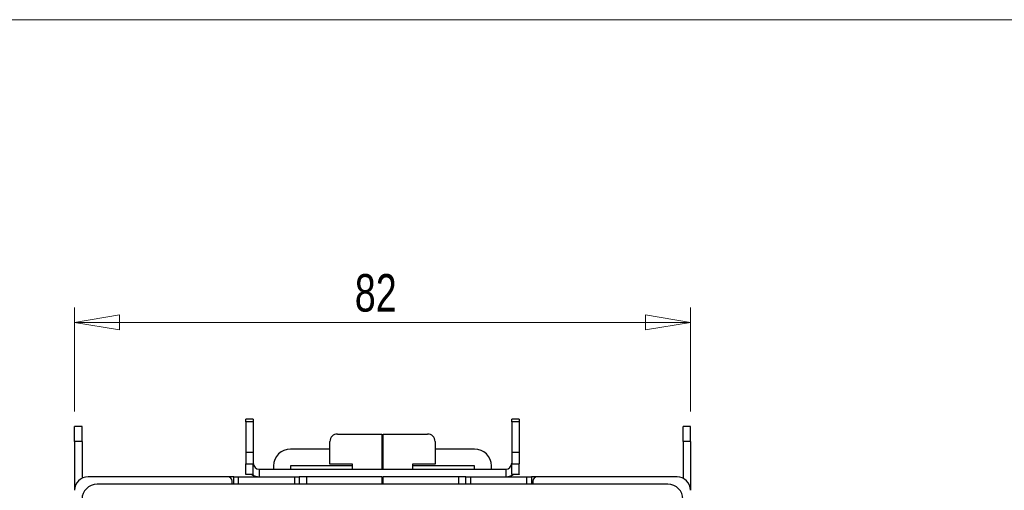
# Model space of a CAD drawing. Header units: millimetres. Extents: x 0 to 420, y 0 to 297.
# Tile 50 of 101: x 66 to 131, y 259 to 290. Entities that reach past the tile are written whole.
import ezdxf

# ---------------------------------------------------------------- set-up
doc = ezdxf.new("R2010")
doc.units = ezdxf.units.MM
doc.styles.add('SLDTEXTSTYLE1', font='TXT', dxfattribs={"width": 0.75})
doc.dimstyles.new('SLDDIMSTYLE0', dxfattribs={"dimtxt": 2.5, "dimasz": 3, "dimexe": 0, "dimexo": 0.0625, "dimtad": 1, "dimdec": 0, "dimlfac": 2, "dimrnd": 1e-09, "dimzin": 12, "dimdsep": 46, "dimtxsty": 'SLDTEXTSTYLE1', "dimblk1": 'CLOSED', "dimblk2": 'CLOSED', "dimsah": 1, "dimcen": 0.09, "dimadec": 0, "dimazin": 3, "dimtfac": 1, "dimtofl": 0, "dimtmove": 0, "dimatfit": 3, "dimldrblk": 'CLOSED', "dimfxl": 1, "dimfrac": 2, "dimtolj": 1, "dimtzin": 12, "dimarcsym": 0})

# ---------------------------------------------------------------- blocks, each defined once
blk = doc.blocks.new('_Closed')
at = {"color": 0, "linetype": 'ByBlock', "lineweight": -2}
for p, q in [((-1, 0.166667), (0, 0)), ((-1, 0.166667), (-1, -0.166667)), ((0, 0), (-1, -0.166667)), ((0, 0), (-1, 0))]:
    blk.add_line(p, q, dxfattribs=at)
blk = doc.blocks.new('_D_1')
at = {"color": 7, "linetype": 'Continuous', "lineweight": 0}
for p, q in [((69.189, 263.908), (69.189, 270.836)), ((110.189, 263.908), (110.189, 270.836)), ((69.189, 269.836), (110.189, 269.836))]:
    blk.add_line(p, q, dxfattribs=at)
at = {"color": 7, "linetype": 'Continuous', "lineweight": 18, "xscale": 3, "yscale": 3, "rotation": 180}
blk.add_blockref('_Closed', (69.189, 269.836, 31.094), dxfattribs=at)
at = {"color": 7, "linetype": 'Continuous', "lineweight": 18, "xscale": 3, "yscale": 3}
blk.add_blockref('_Closed', (110.189, 269.836, 31.094), dxfattribs=at)
at = {"color": 7, "linetype": 'Continuous', "lineweight": 18, "insert": (87.842, 273.059), "char_height": 2.5, "attachment_point": 1, "style": 'SLDTEXTSTYLE1'}
blk.add_mtext('82', dxfattribs=at)

msp = doc.modelspace()

# ---------------------------------------------------------------- linework, layer by layer
at = {"color": 7, "linetype": 'Continuous', "lineweight": 18}
msp.add_line((413, 290), (7, 290), dxfattribs=at)
at = {"color": 7, "linetype": 'Continuous', "lineweight": 25}
for p, q in [((69.689, 262.908), (69.189, 262.908)), ((69.189, 261.908), (69.189, 262.908)), ((69.689, 261.908), (69.689, 262.908)), ((81.087, 263.391), (80.587, 263.391)), ((80.587, 263.218), (80.587, 263.391)), ((81.087, 263.218), (80.587, 263.218)), ((80.587, 263.218), (80.587, 261.208)), ((81.087, 263.391), (81.087, 263.218)), ((81.087, 263.218), (81.087, 261.208)), ((98.787, 263.391), (98.287, 263.391)), ((98.287, 263.218), (98.287, 263.391)), ((98.787, 263.218), (98.287, 263.218)), ((98.287, 263.218), (98.287, 261.208)), ((98.787, 263.391), (98.787, 263.218)), ((98.787, 263.218), (98.787, 261.208)), ((110.189, 262.908), (109.689, 262.908)), ((109.689, 261.908), (109.689, 262.908)), ((110.189, 261.908), (110.189, 262.908)), ((86.689, 262.408), (89.641, 262.408)), ((89.641, 262.408), (89.641, 260.058)), ((89.737, 260.058), (89.737, 262.408)), ((89.737, 262.408), (92.689, 262.408)), ((69.689, 261.908), (69.189, 261.908)), ((69.189, 261.908), (69.189, 258.694)), ((69.689, 261.908), (69.689, 259.465)), ((86.189, 260.408), (86.189, 261.908)), ((93.189, 261.908), (93.189, 260.408)), ((110.189, 261.908), (109.689, 261.908)), ((109.689, 261.908), (109.689, 259.464)), ((110.189, 261.908), (110.189, 258.658)), ((80.587, 261.208), (81.087, 261.208)), ((80.587, 261.208), (80.587, 260.411)), ((81.087, 261.208), (81.087, 260.411)), ((86.189, 261.408), (83.562, 261.408)), ((89.737, 261.408), (89.641, 261.408)), ((89.737, 261.26), (89.641, 261.261)), ((89.737, 261.242), (89.641, 261.238)), ((89.641, 260.896), (89.737, 260.893)), ((95.812, 261.408), (93.189, 261.408)), ((98.287, 261.208), (98.787, 261.208)), ((98.287, 261.208), (98.287, 260.411)), ((98.787, 261.208), (98.787, 260.411)), ((80.587, 260.411), (81.087, 260.411)), ((80.587, 259.738), (80.587, 260.411)), ((81.087, 259.738), (81.087, 260.411)), ((82.437, 260.283), (82.437, 260.058)), ((83.562, 260.283), (83.562, 260.058)), ((87.689, 260.283), (83.562, 260.283)), ((87.689, 260.408), (86.189, 260.408)), ((87.689, 260.058), (87.689, 260.408)), ((89.737, 260.283), (89.641, 260.283)), ((93.189, 260.408), (91.689, 260.408)), ((91.689, 260.408), (91.689, 260.058)), ((95.812, 260.283), (91.689, 260.283)), ((95.812, 260.058), (95.812, 260.283)), ((96.937, 260.058), (96.937, 260.283)), ((98.287, 260.411), (98.787, 260.411)), ((98.287, 259.738), (98.287, 260.411)), ((98.787, 259.738), (98.787, 260.411)), ((79.381, 259.558), (70.089, 259.558)), ((79.785, 259.558), (79.381, 259.558)), ((79.785, 259.058), (79.785, 259.558)), ((79.785, 259.558), (80.085, 259.558)), ((80.085, 259.558), (80.085, 259.058)), ((80.085, 259.558), (83.841, 259.558)), ((80.587, 259.738), (81.087, 259.738)), ((80.587, 259.708), (80.587, 259.738)), ((81.087, 259.708), (80.587, 259.708)), ((81.087, 259.738), (81.087, 259.708)), ((81.487, 260.058), (81.487, 259.558)), ((81.487, 260.058), (97.887, 260.058)), ((83.841, 259.058), (83.841, 259.558)), ((83.841, 259.558), (84.141, 259.558)), ((84.141, 259.558), (84.141, 259.058)), ((84.641, 259.558), (84.141, 259.558)), ((84.641, 259.058), (84.641, 259.558)), ((89.641, 259.558), (84.641, 259.558)), ((89.641, 259.558), (89.737, 259.558)), ((89.641, 259.558), (89.641, 259.058)), ((89.737, 259.058), (89.737, 259.558)), ((94.737, 259.558), (89.737, 259.558)), ((94.737, 259.558), (94.737, 259.058)), ((95.237, 259.558), (94.737, 259.558)), ((95.237, 259.058), (95.237, 259.558)), ((95.237, 259.558), (95.537, 259.558)), ((95.537, 259.558), (95.537, 259.058)), ((95.537, 259.558), (99.297, 259.558)), ((97.887, 260.058), (97.887, 259.558)), ((98.287, 259.738), (98.787, 259.738)), ((98.287, 259.708), (98.287, 259.738)), ((98.787, 259.708), (98.287, 259.708)), ((98.787, 259.738), (98.787, 259.708)), ((99.297, 259.058), (99.297, 259.558)), ((99.297, 259.558), (99.597, 259.558)), ((99.597, 259.558), (99.597, 259.058)), ((99.994, 259.558), (99.597, 259.558)), ((109.286, 259.558), (99.994, 259.558)), ((108.686, 259.058), (70.686, 259.058)), ((79.681, 259.058), (79.681, 259.258)), ((89.641, 259.433), (89.737, 259.433)), ((99.694, 259.258), (99.694, 259.058))]:
    msp.add_line(p, q, dxfattribs=at)
for centre, radius, start, end in [((86.689, 261.908), 0.5, 90, 180), ((92.689, 261.908), 0.5, 0, 90), ((83.562, 260.283), 1.125, 90, 180), ((95.812, 260.283), 1.125, 0, 90), ((81.487, 260.458), 0.4, 180, 270), ((97.887, 260.458), 0.4, 270, 0), ((70.089, 258.658), 0.9, 90, 180), ((79.381, 259.258), 0.3, 0, 90), ((81.487, 260.458), 0.9, 236.44269, 270), ((97.887, 260.458), 0.9, 270, 303.55731), ((99.994, 259.258), 0.3, 90, 180), ((109.286, 258.658), 0.9, 0, 90), ((109.289, 258.658), 0.9, 0, 90), ((70.686, 258.058), 1, 90, 180), ((108.686, 258.058), 1, 0, 90)]:
    msp.add_arc(centre, radius, start, end, dxfattribs=at)
for points, knots in [([(89.641, 260.907), (89.652, 260.909), (89.684, 260.914), (89.717, 260.908), (89.737, 260.904)], [0, 0, 0, 0, 0.354347, 1, 1, 1, 1]), ([(89.737, 259.223), (89.719, 259.22), (89.687, 259.214), (89.655, 259.22), (89.641, 259.223)], [0, 0, 0, 0, 0.574568, 1, 1, 1, 1])]:
    msp.add_open_spline(points, degree=3, knots=knots, dxfattribs=at)

# ---------------------------------------------------------------- dimensions: what is measured, and where the dimension line sits
at = {"color": 7, "linetype": 'Continuous', "lineweight": 18}
dim = msp.add_linear_dim(base=(110.189, 269.836), p1=(69.189, 262.908), p2=(110.189, 262.908), dimstyle='SLDDIMSTYLE0', dxfattribs=at)
dim.commit()
dim.dimension.update_dxf_attribs({"geometry": '_D_1', "text_midpoint": (89.689, 269.836), "dimtype": 160})

doc.saveas('drawing.dxf')
